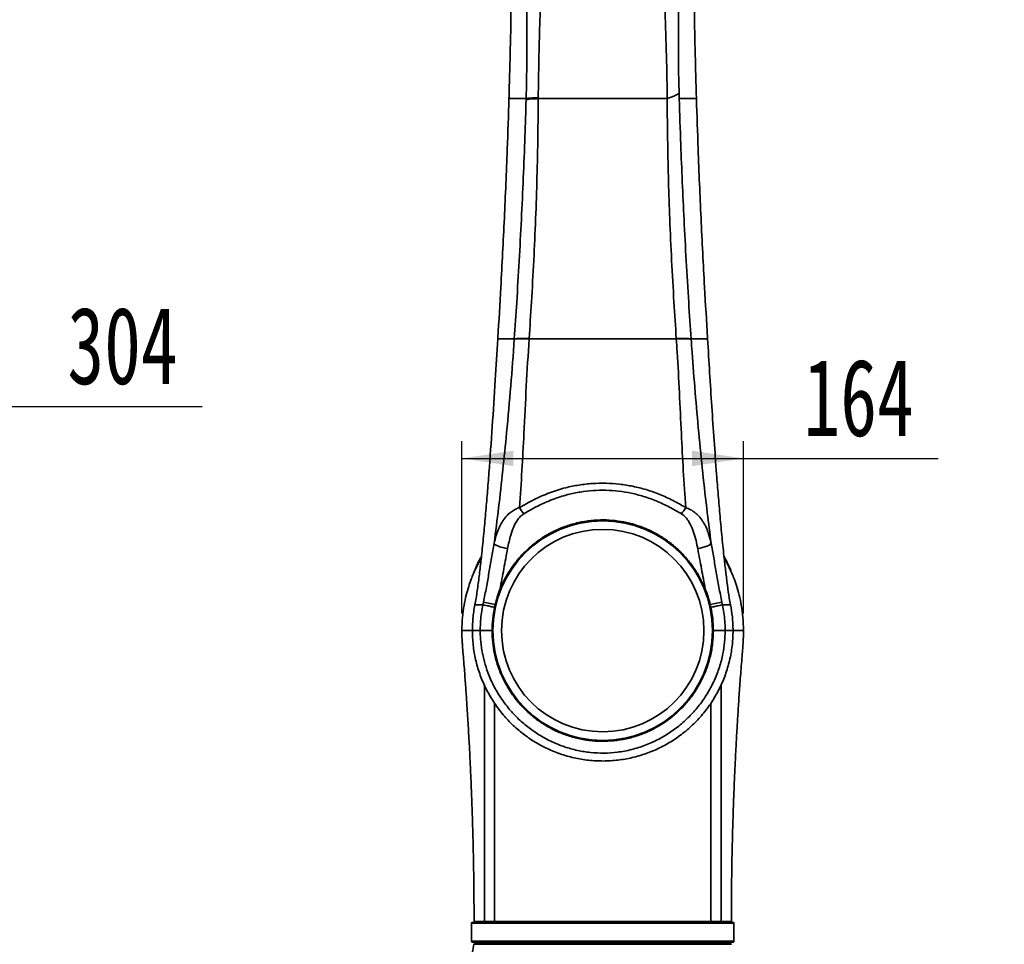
# Model space of a CAD drawing. Header units: millimetres. Extents: x 0 to 297, y 0 to 209.
# Tile 23 of 35: x 94 to 151, y 47 to 101. Entities that reach past the tile are written whole.
import ezdxf

# ---------------------------------------------------------------- set-up
doc = ezdxf.new("R2010")
doc.units = ezdxf.units.MM
doc.header["$PDSIZE"] = -1
doc.layers.add('图层0', color=7, linetype='Continuous')
doc.styles.add('SLDTEXTSTYLE1', font='TXT', dxfattribs={"width": 0.7, "bigfont": 'bigfont'})
doc.styles.add('SLDTEXTSTYLE2', font='TXT', dxfattribs={"width": 0.7})
doc.dimstyles.new('SLDDIMSTYLE0', dxfattribs={"dimtxt": 4.5, "dimasz": 3, "dimexe": 0, "dimexo": 0.0625, "dimgap": 1.125, "dimtad": 2, "dimlfac": 10, "dimrnd": 1e-09, "dimzin": 12, "dimdsep": 46, "dimtxsty": 'SLDTEXTSTYLE2', "dimsah": 1, "dimcen": 0.09, "dimadec": 0, "dimazin": 3, "dimtfac": 1, "dimtofl": 0, "dimtmove": 0, "dimatfit": 3, "dimfxl": 0, "dimfrac": 2, "dimtolj": 1, "dimtzin": 12, "dimarcsym": 0})
doc.dimstyles.new('SLDDIMSTYLE10', dxfattribs={"dimtxt": 4.5, "dimasz": 3, "dimexe": 0, "dimexo": 0.0625, "dimgap": 1.125, "dimtad": 0, "dimtih": 1, "dimtoh": 1, "dimlfac": 2, "dimrnd": 1e-09, "dimzin": 12, "dimdsep": 46, "dimtxsty": 'SLDTEXTSTYLE2', "dimblk1": 'NONE', "dimblk2": 'NONE', "dimsah": 1, "dimcen": 0, "dimadec": 0, "dimazin": 3, "dimtfac": 1, "dimtmove": 0, "dimatfit": 3, "dimldrblk": 'NONE', "dimfxl": 0, "dimfrac": 2, "dimtolj": 1, "dimtzin": 12, "dimarcsym": 0})
doc.dimstyles.new('SLDDIMSTYLE7', dxfattribs={"dimtxt": 3.5, "dimasz": 3, "dimexe": 0, "dimexo": 0.0625, "dimgap": 0.875, "dimtad": 0, "dimtih": 1, "dimtoh": 1, "dimlfac": 3, "dimrnd": 1e-09, "dimzin": 12, "dimdsep": 46, "dimtxsty": 'SLDTEXTSTYLE2', "dimblk1": 'NONE', "dimblk2": 'NONE', "dimsah": 1, "dimcen": 0, "dimadec": 0, "dimazin": 3, "dimtfac": 1, "dimtmove": 0, "dimatfit": 3, "dimldrblk": 'NONE', "dimfxl": 0, "dimfrac": 2, "dimtolj": 1, "dimtzin": 12, "dimarcsym": 0})
doc.dimstyles.new('SLDDIMSTYLE8', dxfattribs={"dimtxt": 3.5, "dimasz": 3, "dimexe": 0, "dimexo": 0.0625, "dimgap": 0.875, "dimtad": 0, "dimtih": 1, "dimtoh": 1, "dimlfac": 3, "dimrnd": 1e-09, "dimzin": 12, "dimdsep": 46, "dimtxsty": 'SLDTEXTSTYLE2', "dimblk1": 'NONE', "dimblk2": 'NONE', "dimsah": 1, "dimcen": 0, "dimadec": 0, "dimazin": 3, "dimtol": 1, "dimtp": 0.03, "dimtfac": 1, "dimtmove": 0, "dimatfit": 3, "dimldrblk": 'NONE', "dimfxl": 0, "dimfrac": 2, "dimtolj": 1, "dimarcsym": 0})

# ---------------------------------------------------------------- blocks, each defined once
blk = doc.blocks.new('_D_2')
at = {"layer": '图层0'}
for p, q in [((61.907, 72.15), (61.907, 79.311)), ((92.269, 60.56), (92.269, 79.311)), ((92.269, 78.311), (61.907, 78.311)), ((92.269, 78.311), (104.423, 78.311))]:
    blk.add_line(p, q, dxfattribs=at)
for points in [[(61.907, 78.311), (64.907, 77.861), (64.907, 78.761)], [(92.269, 78.311), (89.269, 78.761), (89.269, 77.861)]]:
    blk.add_solid(points, dxfattribs=at)
at = {"layer": '图层0', "insert": (96.567, 84.112), "char_height": 4.5, "attachment_point": 1, "style": 'SLDTEXTSTYLE2'}
blk.add_mtext('304', dxfattribs=at)
blk = doc.blocks.new('_D_14')
at = {"layer": '图层0'}
for p, q in [((119.563, 66.25), (119.563, 76.283)), ((135.985, 66.25), (135.985, 76.283)), ((119.563, 75.283), (135.985, 75.283)), ((135.985, 75.283), (147.339, 75.283))]:
    blk.add_line(p, q, dxfattribs=at)
for points in [[(119.563, 75.283), (122.563, 74.833), (122.563, 75.733)], [(135.985, 75.283), (132.985, 75.733), (132.985, 74.833)]]:
    blk.add_solid(points, dxfattribs=at)
at = {"layer": '图层0', "insert": (139.482, 81.084), "char_height": 4.5, "attachment_point": 1, "rotation": 360, "style": 'SLDTEXTSTYLE2'}
blk.add_mtext('164', dxfattribs=at)
blk = doc.blocks.new('_D_22')
at = {"layer": '图层0'}
blk.add_line((204.074, 119.317), (182.322, 119.317), dxfattribs=at)
at = {"layer": '图层0', "char_height": 3.5, "attachment_point": 1}
for s, insert, style in [('6-', (182.322, 122.827), 'SLDTEXTSTYLE2'), ('%%c', (186.396, 122.827), 'SLDTEXTSTYLE2'), ('9', (190.266, 122.827), 'SLDTEXTSTYLE2'), ('贯穿', (194.271, 122.827), 'SLDTEXTSTYLE1'), ('圆周均布', (184.257, 118.753), 'SLDTEXTSTYLE1')]:
    blk.add_mtext(s, dxfattribs=dict(at, insert=insert, style=style))
blk = doc.blocks.new('_None')
blk = doc.blocks.new('SW_SYMBOL_HOLE_DEPTH')
at = {"layer": '图层0', "color": 0}
for p, q in [((0, 875), (800, 875)), ((400, 875), (400, 75)), ((100, 555), (400, 75)), ((700, 555), (400, 75))]:
    blk.add_line(p, q, dxfattribs=at)
blk = doc.blocks.new('_D_23')
at = {"layer": '图层0'}
blk.add_line((191.362, 126.826), (170.308, 126.826), dxfattribs=at)
at = {"layer": '图层0', "xscale": 0.004072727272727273, "yscale": 0.004072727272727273, "zscale": 0.004072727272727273}
blk.add_blockref('SW_SYMBOL_HOLE_DEPTH', (184.071, 127.113), dxfattribs=at)
at = {"layer": '图层0', "attachment_point": 1, "style": 'SLDTEXTSTYLE2'}
for s, insert, char_height in [('%%c', (170.308, 131.338), 3.5), ('+', (178.252, 131.978), 2), ('0.03', (179.415, 131.978), 2), ('4', (174.178, 131.338), 3.5), ('6', (187.737, 131.338), 3.5), ('0', (179.415, 129.65), 2)]:
    blk.add_mtext(s, dxfattribs=dict(at, insert=insert, char_height=char_height))
blk = doc.blocks.new('_D_25')
at = {"layer": '图层0'}
blk.add_line((174.783, 94.83), (152.508, 94.83), dxfattribs=at)
at = {"layer": '图层0', "char_height": 4.5, "attachment_point": 1, "style": 'SLDTEXTSTYLE2'}
for s, insert in [('PCD', (152.508, 100.631)), ('%%c', (162.983, 100.631)), ('50', (167.958, 100.631))]:
    blk.add_mtext(s, dxfattribs=dict(at, insert=insert))

msp = doc.modelspace()

# ---------------------------------------------------------------- linework, layer by layer
at = {"color": 7, "linetype": 'Continuous', "lineweight": 35}
for p, q in [((122.311352, 96.318527), (122.309264, 96.248089)), ((122.312156, 96.320298), (122.310061, 96.249861)), ((124.016298, 96.301954), (124.015729, 96.249867)), ((133.238053, 96.249861), (133.235948, 96.320378)), ((133.238732, 96.248108), (133.236648, 96.318621)), ((121.663595, 82.309544), (121.659987, 82.249543)), ((121.664217, 82.309865), (121.660564, 82.249861)), ((122.618595, 82.234007), (122.61967, 82.249861)), ((123.483649, 82.265396), (123.482608, 82.249861)), ((132.065506, 82.249861), (132.064461, 82.265466)), ((132.928443, 82.249861), (132.929516, 82.234044)), ((133.887551, 82.249861), (133.883899, 82.309858)), ((133.88805, 82.249541), (133.884448, 82.309536)), ((121.505774, 66.770101), (120.826778, 66.909961)), ((121.46856, 66.607507), (121.505774, 66.770101)), ((134.72132, 66.910145), (134.042335, 66.77012)), ((134.042335, 66.77012), (134.079547, 66.607543)), ((119.577625, 65.249861), (119.57827, 65.249861)), ((135.970488, 65.249861), (135.969838, 65.249861)), ((135.374057, 48.249861), (120.174057, 48.249861)), ((120.124057, 48.199861), (120.124057, 47.149861)), ((135.424057, 47.149861), (135.424057, 48.199861)), ((120.174057, 47.099861), (135.374057, 47.099861)), ((120.774057, 47.099861), (120.774057, 46.999861)), ((134.774057, 46.999861), (134.774057, 47.099861)), ((120.310069, 46.999861), (120.269359, 46.970185)), ((135.278755, 46.970185), (120.269359, 46.970185)), ((120.310069, 46.999861), (135.238045, 46.999861)), ((135.278755, 46.970185), (135.238045, 46.999861))]:
    msp.add_line(p, q, dxfattribs=at)
at = {"color": 8, "linetype": 'Continuous', "lineweight": 35}
for p, q in [((135.424057, 48.199861), (120.124057, 48.199861)), ((120.124057, 47.149861), (135.424057, 47.149861))]:
    msp.add_line(p, q, dxfattribs=at)
at = {"color": 7, "linetype": 'Continuous', "lineweight": 35, "flags": 128}
for points in [[(122.226545, 70.024577), (122.084804, 70.051469), (121.947681, 70.084053), (121.819646, 70.121265), (121.704871, 70.161893), (121.607095, 70.204613), (121.529505, 70.248034), (121.47463, 70.29074), (121.444258, 70.331339)], [(134.096137, 70.339009), (134.065692, 70.298322), (134.010776, 70.255521), (133.933177, 70.211999), (133.835422, 70.169173), (133.720692, 70.128437), (133.592723, 70.091118), (133.455681, 70.05843), (133.314027, 70.031438)]]:
    msp.add_lwpolyline(points, dxfattribs=at)
at = {"color": 7, "linetype": 'Continuous', "lineweight": 35}
for radius in [6.4, 5.9]:
    msp.add_circle((127.774057, 65.249878), radius, dxfattribs=at)
for centre, radius, start, end in [((125.7979, 74.069666), 3.309402, 209.83993036, 217.48876473), ((129.717269, 74.068544), 3.329975, 322.76098021, 330.35321405), ((120.174057, 48.199861), 0.05, 90, 180), ((120.324073, 48.299861), 0.05, 179.1825522, 270.05187751), ((135.224057, 48.299861), 0.05, 269.98390648, 0.76767367), ((135.374057, 48.199861), 0.05, 0, 90), ((120.174057, 47.149861), 0.05, 180, 270), ((135.374057, 47.149861), 0.05, 270, 0), ((110.394719, 48.548631), 10, 319.93295741, 350.91819005)]:
    msp.add_arc(centre, radius, start, end, dxfattribs=at)
for points, knots in [([(122.028071, 111.473202), (122.061159, 111.294571), (122.127364, 110.93714), (122.201486, 110.338971), (122.265679, 109.70154), (122.317179, 109.02555), (122.371396, 108.107896), (122.41746, 106.945388), (122.445034, 105.538554), (122.454418, 103.888819), (122.442489, 101.997718), (122.398354, 99.395396), (122.345283, 97.502112), (122.312156, 96.320298)], [0, 0, 0, 0, 0.040985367, 0.082009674, 0.127462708, 0.17299316, 0.21850462, 0.310245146, 0.402058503, 0.493866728, 0.63210804, 0.770356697, 1, 1, 1, 1]), ([(133.235948, 96.320378), (133.202609, 97.501384), (133.149185, 99.393873), (133.105637, 101.994712), (133.094259, 103.884974), (133.104099, 105.533654), (133.131858, 106.939646), (133.17775, 108.101871), (133.231539, 109.020406), (133.282715, 109.697784), (133.34662, 110.336352), (133.420591, 110.935432), (133.486583, 111.292501), (133.519562, 111.470939)], [0, 0, 0, 0, 0.229665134, 0.3680239, 0.50637586, 0.598237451, 0.69010471, 0.781911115, 0.827430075, 0.872963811, 0.918422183, 0.959233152, 1, 1, 1, 1]), ([(123.310997, 96.249861), (123.310997, 96.249863), (123.331534, 96.976566), (123.357347, 98.378588), (123.358868, 100.452211), (123.334252, 102.464839), (123.280032, 104.46603), (123.196503, 106.221755), (123.094305, 107.742466), (122.979359, 109.028291), (122.855643, 109.88116), (122.793804, 110.307461)], [0, 0, 0, 0, 0.000000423, 0.1541936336, 0.2980017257, 0.4418133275, 0.5834389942, 0.7250603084, 0.8167227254, 0.9083900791, 1, 1, 1, 1]), ([(132.752711, 110.300793), (132.690918, 109.875107), (132.567293, 109.023473), (132.451647, 107.739594), (132.348269, 106.220393), (132.263136, 104.465765), (132.203319, 102.2937), (132.177451, 99.93898), (132.1932, 97.971215), (132.221165, 96.847884), (132.227992, 96.573664)], [0, 0, 0, 0, 0.093671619, 0.187400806, 0.281124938, 0.426107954, 0.571095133, 0.75574674, 0.940374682, 1, 1, 1, 1]), ([(124.150216, 107.95128), (124.162132, 107.512361), (124.192291, 106.401466), (124.193067, 104.618803), (124.156389, 101.912362), (124.054078, 99.14077), (124.026162, 97.04005), (124.016353, 96.301953)], [0, 0, 0, 0, 0.1129604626, 0.2859009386, 0.4588477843, 0.8098638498, 1, 1, 1, 1]), ([(131.53259, 96.249861), (131.528871, 96.655743), (131.517307, 97.91794), (131.450482, 100.035655), (131.381108, 102.4194), (131.351993, 104.619073), (131.354563, 106.400536), (131.38527, 107.510259), (131.397383, 107.948032)], [0, 0, 0, 0, 0.104100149, 0.3237262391, 0.5433532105, 0.7155793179, 0.8877992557, 1, 1, 1, 1]), ([(131.532592, 96.249861), (131.612115, 96.278721), (131.770869, 96.336336), (131.965683, 96.418378), (132.125416, 96.497714), (132.193841, 96.548377), (132.227992, 96.573664)], [0, 0, 0, 0, 0.251344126, 0.501772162, 0.75132798, 1, 1, 1, 1]), ([(132.227992, 96.573664), (132.230887, 96.519403), (132.236677, 96.410901), (132.23697, 96.303533), (132.237117, 96.24986)], [0, 0, 0, 0, 0.5000986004, 1, 1, 1, 1]), ([(122.310072, 96.249861), (122.310072, 96.249859), (122.280758, 95.265742), (122.202089, 92.942005), (122.045426, 89.277778), (121.859954, 85.615046), (121.722411, 83.292515), (121.664217, 82.309865)], [0, 0, 0, 0, 0.00000043, 0.211845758, 0.500139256, 0.788511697, 1, 1, 1, 1]), ([(123.310953, 96.249861), (123.172874, 96.249861), (122.896889, 96.249861), (122.604567, 96.249861), (122.394832, 96.249861), (122.338335, 96.249861), (122.310071, 96.249861)], [0, 0, 0, 0, 0.250181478, 0.500050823, 0.749894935, 1, 1, 1, 1]), ([(122.619669, 82.249861), (122.619669, 82.249863), (122.667702, 82.958213), (122.823192, 85.278279), (123.041369, 89.212126), (123.21601, 93.153682), (123.287508, 95.482833), (123.309488, 96.198836)], [0, 0, 0, 0, 0.000000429, 0.152456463, 0.499281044, 0.846074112, 1, 1, 1, 1]), ([(123.309489, 96.198836), (123.309973, 96.215843), (123.310457, 96.232851), (123.310938, 96.249859), (123.310938, 96.249861)], [0, 0, 0, 0, 0.999882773, 1, 1, 1, 1]), ([(124.015599, 96.249861), (124.00924, 95.532027), (123.995718, 94.005595), (123.948597, 91.670112), (123.840907, 88.43549), (123.682415, 85.299771), (123.530122, 82.974859), (123.483648, 82.265396)], [0, 0, 0, 0, 0.154010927, 0.327495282, 0.500980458, 0.847720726, 1, 1, 1, 1]), ([(124.015665, 96.249861), (124.251746, 96.249861), (124.724261, 96.249861), (125.476816, 96.249861), (126.238308, 96.249861), (127.001188, 96.249861), (127.516293, 96.249861), (127.774057, 96.249861)], [0, 0, 0, 0, 0.20920307, 0.418717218, 0.612584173, 0.806133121, 1, 1, 1, 1]), ([(127.774057, 96.249861), (128.031821, 96.249861), (128.546927, 96.249861), (129.309807, 96.249861), (130.071326, 96.249861), (130.823932, 96.249861), (131.296488, 96.249861), (131.532591, 96.249861)], [0, 0, 0, 0, 0.193858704, 0.387399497, 0.581258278, 0.790784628, 1, 1, 1, 1]), ([(132.064461, 82.265466), (132.017914, 82.974945), (131.865383, 85.299825), (131.67448, 89.083244), (131.561375, 93.035945), (131.540462, 95.370934), (131.53259, 96.249861)], [0, 0, 0, 0, 0.152284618, 0.499018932, 0.811422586, 1, 1, 1, 1]), ([(132.237145, 96.249861), (132.237145, 96.249859), (132.263653, 95.356208), (132.338652, 93.010161), (132.515562, 89.051714), (132.724512, 85.27839), (132.880438, 82.958307), (132.928445, 82.249863), (132.928445, 82.249861)], [0, 0, 0, 0, 0.000000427, 0.191405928, 0.502534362, 0.848078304, 0.999999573, 1, 1, 1, 1]), ([(133.238043, 96.249861), (133.209779, 96.249861), (133.153281, 96.249861), (132.943543, 96.249861), (132.651215, 96.249861), (132.375226, 96.249861), (132.237145, 96.249861)], [0, 0, 0, 0, 0.250105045, 0.499949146, 0.749818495, 1, 1, 1, 1]), ([(133.883899, 82.309858), (133.825688, 83.29261), (133.688101, 85.615458), (133.502661, 89.278953), (133.345908, 92.943082), (133.267441, 95.266498), (133.238042, 96.249859), (133.238042, 96.249861)], [0, 0, 0, 0, 0.211510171, 0.499928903, 0.788317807, 0.99999957, 1, 1, 1, 1]), ([(121.660564, 82.249861), (121.611562, 81.448438), (121.507482, 79.746241), (121.339088, 77.143696), (121.182403, 74.949256), (121.049846, 73.262513), (120.950446, 72.082486), (120.842839, 70.907423), (120.733633, 69.830068), (120.626569, 68.854589), (120.521833, 67.981272), (120.437349, 67.425655), (120.395162, 67.148212)], [0, 0, 0, 0, 0.157331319, 0.334166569, 0.510985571, 0.588486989, 0.666039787, 0.743515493, 0.820911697, 0.880624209, 0.94039048, 1, 1, 1, 1]), ([(121.444258, 70.331339), (121.533205, 71.020843), (121.810131, 73.167527), (122.122544, 76.228052), (122.424086, 79.507733), (122.553743, 81.325026), (122.618595, 82.234007)], [0, 0, 0, 0, 0.174305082, 0.542676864, 0.771254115, 1, 1, 1, 1]), ([(122.61967, 82.249861), (122.483973, 82.249861), (122.212712, 82.249861), (121.932972, 82.249861), (121.736867, 82.249861), (121.686006, 82.249861), (121.660564, 82.249861)], [0, 0, 0, 0, 0.254782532, 0.509317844, 0.754548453, 1, 1, 1, 1]), ([(123.482637, 82.249858), (123.426294, 81.330332), (123.313598, 79.491095), (123.19235, 76.931648), (123.069145, 74.575208), (122.974559, 73.140422), (122.927262, 72.422979)], [0, 0, 0, 0, 0.280994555, 0.562045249, 0.781007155, 1, 1, 1, 1]), ([(123.482623, 82.249861), (123.758211, 82.249861), (124.309423, 82.249861), (125.169036, 82.249861), (126.034571, 82.249861), (126.90025, 82.249861), (127.482788, 82.249861), (127.774057, 82.249861)], [0, 0, 0, 0, 0.207134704, 0.414296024, 0.609530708, 0.804765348, 1, 1, 1, 1]), ([(127.774057, 82.249861), (128.065326, 82.249861), (128.647864, 82.249861), (129.513543, 82.249861), (130.379081, 82.249861), (131.238702, 82.249861), (131.789921, 82.249861), (132.065513, 82.249861)], [0, 0, 0, 0, 0.195233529, 0.390467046, 0.585700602, 0.792863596, 1, 1, 1, 1]), ([(132.065506, 82.249861), (132.165813, 82.252247), (132.366428, 82.257019), (132.612419, 82.255792), (132.811194, 82.248879), (132.890075, 82.238989), (132.929516, 82.234044)], [0, 0, 0, 0, 0.249999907, 0.499999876, 0.749999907, 1, 1, 1, 1]), ([(132.611321, 72.421366), (132.563795, 73.138699), (132.468731, 74.573507), (132.35482, 76.80294), (132.247963, 79.108172), (132.151253, 80.949393), (132.08227, 81.995787), (132.06552, 82.249858)], [0, 0, 0, 0, 0.21894598, 0.437935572, 0.680127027, 0.922332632, 1, 1, 1, 1]), ([(133.887551, 82.249861), (133.862109, 82.249861), (133.811248, 82.249861), (133.615143, 82.249861), (133.335402, 82.249861), (133.064141, 82.249861), (132.928444, 82.249861)], [0, 0, 0, 0, 0.24545147, 0.490682, 0.745217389, 1, 1, 1, 1]), ([(132.929516, 82.234044), (132.946672, 81.983965), (133.017585, 80.950273), (133.161561, 79.131729), (133.373057, 76.784141), (133.605371, 74.441497), (133.841972, 72.293446), (134.019583, 70.92768), (134.096137, 70.339009)], [0, 0, 0, 0, 0.062999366, 0.260405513, 0.457833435, 0.654447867, 0.851060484, 1, 1, 1, 1]), ([(135.153903, 67.144633), (135.116261, 67.392284), (135.040897, 67.888106), (134.945664, 68.665161), (134.841239, 69.590262), (134.729255, 70.668375), (134.614755, 71.896587), (134.509548, 73.131347), (134.392501, 74.61162), (134.266738, 76.336595), (134.089794, 78.963853), (133.967634, 80.935283), (133.887551, 82.249859), (133.887551, 82.249861)], [0, 0, 0, 0, 0.0534036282, 0.1069190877, 0.1603923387, 0.2412658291, 0.3222641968, 0.403385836, 0.4844276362, 0.6132663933, 0.7421123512, 0.9999996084, 1, 1, 1, 1]), ([(122.927262, 72.422979), (123.208577, 72.583737), (123.771668, 72.905515), (124.670424, 73.292015), (125.54566, 73.570268), (126.385792, 73.742104), (127.17429, 73.831892), (127.969424, 73.850519), (128.761658, 73.79467), (129.542059, 73.668733), (130.327554, 73.469826), (131.107275, 73.190939), (131.879091, 72.840886), (132.367336, 72.561154), (132.611321, 72.421366)], [0, 0, 0, 0, 0.096506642, 0.193171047, 0.28947486, 0.366022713, 0.442771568, 0.519290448, 0.595702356, 0.672341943, 0.748793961, 0.832420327, 0.916257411, 1, 1, 1, 1]), ([(132.368322, 72.053438), (132.134156, 72.188378), (131.665601, 72.458387), (130.926869, 72.800214), (130.184228, 73.072301), (129.439745, 73.265251), (128.704091, 73.386589), (127.957467, 73.440314), (127.20831, 73.422461), (126.465552, 73.336288), (125.669914, 73.170105), (124.837553, 72.898694), (123.979878, 72.521074), (123.441152, 72.210648), (123.17198, 72.055545)], [0, 0, 0, 0, 0.084435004, 0.168950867, 0.253252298, 0.329120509, 0.405176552, 0.481006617, 0.556887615, 0.632995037, 0.708901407, 0.805732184, 0.902934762, 1, 1, 1, 1]), ([(121.444258, 70.331339), (121.477724, 70.474214), (121.544639, 70.759891), (121.681635, 71.148256), (121.850348, 71.499051), (122.061267, 71.817195), (122.301995, 72.071778), (122.561616, 72.260545), (122.761982, 72.365081), (122.88983, 72.409866), (122.927262, 72.422979)], [0, 0, 0, 0, 0.161669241, 0.323255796, 0.465060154, 0.606723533, 0.760432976, 0.859765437, 0.958941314, 1, 1, 1, 1]), ([(132.611321, 72.421366), (132.710714, 72.382879), (132.908677, 72.306223), (133.158975, 72.133195), (133.395523, 71.913186), (133.607201, 71.637814), (133.788321, 71.310706), (133.948832, 70.914159), (134.041738, 70.584906), (134.088666, 70.37278), (134.096137, 70.339009)], [0, 0, 0, 0, 0.110996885, 0.221074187, 0.331327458, 0.474101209, 0.617671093, 0.760950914, 0.961943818, 1, 1, 1, 1]), ([(123.17198, 72.055545), (123.107948, 72.009152), (122.976961, 71.914248), (122.772759, 71.660696), (122.575395, 71.29575), (122.37296, 70.727179), (122.282157, 70.29144), (122.226545, 70.024577)], [0, 0, 0, 0, 0.1016040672, 0.2078478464, 0.4245439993, 0.6475679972, 1, 1, 1, 1]), ([(133.314027, 70.031438), (133.307827, 70.063577), (133.269222, 70.263699), (133.189741, 70.627842), (133.042294, 71.110601), (132.870177, 71.485435), (132.69511, 71.752746), (132.549252, 71.925287), (132.426718, 72.012077), (132.368322, 72.053438)], [0, 0, 0, 0, 0.0423353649, 0.2636175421, 0.4850469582, 0.7050536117, 0.8065379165, 0.9078015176, 1, 1, 1, 1]), ([(121.786518, 67.648168), (121.87118, 67.843048), (122.040513, 68.232825), (122.374091, 68.79681), (122.770816, 69.33963), (123.235553, 69.849406), (123.759518, 70.315015), (124.342534, 70.726678), (124.979624, 71.07761), (125.65414, 71.356496), (126.359543, 71.556226), (127.085147, 71.67616), (127.804012, 71.713194), (128.504718, 71.669833), (129.178735, 71.556711), (129.834599, 71.37468), (130.463886, 71.124669), (131.061308, 70.812395), (131.635448, 70.43221), (132.176466, 69.981285), (132.676462, 69.461638), (133.108927, 68.89656), (133.476308, 68.297246), (133.66262, 67.874182), (133.75577, 67.662663)], [0, 0, 0, 0, 0.041316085, 0.082636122, 0.127738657, 0.172976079, 0.218088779, 0.265625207, 0.313307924, 0.360830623, 0.408348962, 0.45603574, 0.503539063, 0.547707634, 0.592023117, 0.636203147, 0.680239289, 0.72440348, 0.768450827, 0.815626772, 0.862945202, 0.910110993, 0.955058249, 1, 1, 1, 1]), ([(120.826778, 66.909961), (120.883084, 67.195133), (120.995705, 67.765518), (121.145222, 68.625297), (121.293924, 69.483666), (121.394146, 70.048781), (121.444258, 70.331339)], [0, 0, 0, 0, 0.247828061, 0.495692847, 0.747845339, 1, 1, 1, 1]), ([(133.75577, 67.662663), (133.681191, 68.060071), (133.531412, 68.858201), (133.386689, 69.639278), (133.314027, 70.031438)], [0, 0, 0, 0, 0.497923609, 1, 1, 1, 1]), ([(134.096137, 70.339009), (134.145794, 70.060595), (134.245107, 69.503768), (134.394235, 68.648544), (134.547737, 67.782321), (134.663461, 67.200857), (134.72132, 66.910145)], [0, 0, 0, 0, 0.247916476, 0.495831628, 0.747932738, 1, 1, 1, 1]), ([(120.244583, 68.5816), (120.261478, 68.62964), (120.36638, 68.927927), (120.51984, 69.254488), (120.681304, 69.519809), (120.702165, 69.554088)], [0, 0, 0, 0, 0.143226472, 0.889308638, 1, 1, 1, 1]), ([(122.226545, 70.024577), (122.154664, 69.634447), (122.010299, 68.850923), (121.861319, 68.050199), (121.786518, 67.648168)], [0, 0, 0, 0, 0.497916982, 1, 1, 1, 1]), ([(134.846061, 69.564649), (134.989593, 69.301382), (135.162594, 68.984062), (135.278076, 68.64817), (135.297748, 68.590954)], [0, 0, 0, 0, 0.829659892, 1, 1, 1, 1]), ([(120.690473, 69.447987), (120.66915, 69.413225), (120.603474, 69.306157), (120.521284, 69.15533), (120.431229, 68.982909), (120.342182, 68.801603), (120.22869, 68.550186), (120.093931, 68.21785), (119.948617, 67.801155), (119.805049, 67.296414), (119.679407, 66.699599), (119.584305, 66.00716), (119.570572, 65.512406), (119.563284, 65.249861)], [0, 0, 0, 0, 0.027803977, 0.085637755, 0.117118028, 0.161070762, 0.224075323, 0.305873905, 0.406317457, 0.52546683, 0.663651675, 0.821513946, 1, 1, 1, 1]), ([(135.984829, 65.249861), (135.97754, 65.512569), (135.963806, 66.007622), (135.868584, 66.700477), (135.738675, 67.317149), (135.584091, 67.853048), (135.421662, 68.304106), (135.276338, 68.64941), (135.160818, 68.895367), (135.068441, 69.077085), (134.980791, 69.238984), (134.910882, 69.363482), (134.866224, 69.435957), (134.858139, 69.44908)], [0, 0, 0, 0, 0.178569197, 0.336500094, 0.47474815, 0.607535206, 0.716668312, 0.802168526, 0.863752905, 0.902638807, 0.941966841, 0.989492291, 1, 1, 1, 1]), ([(121.505774, 66.770101), (121.544625, 66.918632), (121.622571, 67.216621), (121.731756, 67.504021), (121.786518, 67.648168)], [0, 0, 0, 0, 0.498441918, 1, 1, 1, 1]), ([(133.75577, 67.662663), (133.811441, 67.517102), (133.923122, 67.225097), (134.002518, 66.922084), (134.042335, 66.77012)], [0, 0, 0, 0, 0.498487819, 1, 1, 1, 1]), ([(120.323907, 66.749861), (120.323907, 66.749859), (120.297378, 66.619), (120.251641, 66.355805), (120.189495, 65.856012), (120.180286, 65.486142), (120.174403, 65.249861)], [0, 0, 0, 0, 0.000003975, 0.265339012, 0.530683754, 1, 1, 1, 1]), ([(120.395162, 67.148212), (120.37293, 67.01514), (120.350697, 66.882067), (120.323902, 66.749863), (120.323902, 66.749861)], [0, 0, 0, 0, 0.999985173, 1, 1, 1, 1]), ([(120.793316, 66.749861), (120.701737, 66.749861), (120.518589, 66.749861), (120.361928, 66.749861), (120.336582, 66.749861), (120.323907, 66.749861)], [0, 0, 0, 0, 0.333307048, 0.666583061, 1, 1, 1, 1]), ([(120.633668, 65.249861), (120.633668, 65.249863), (120.633801, 65.278943), (120.635425, 65.466024), (120.64973, 65.812777), (120.703119, 66.284813), (120.76096, 66.59632), (120.793316, 66.749859), (120.793316, 66.749861)], [0, 0, 0, 0, 0.000003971, 0.057734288, 0.371434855, 0.688480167, 0.999996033, 1, 1, 1, 1]), ([(120.793316, 66.749861), (120.793316, 66.749863), (120.804576, 66.803208), (120.815677, 66.856585), (120.826778, 66.909961)], [0, 0, 0, 0, 0.000036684, 1, 1, 1, 1]), ([(121.46856, 66.607507), (121.409212, 66.620019), (121.257507, 66.652001), (121.042192, 66.697393), (120.858353, 66.73615), (120.814995, 66.745291), (120.793316, 66.749861)], [0, 0, 0, 0, 0.176412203, 0.450941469, 0.725470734, 1, 1, 1, 1]), ([(121.324057, 65.248371), (121.330021, 65.475522), (121.342017, 65.932402), (121.42622, 66.381627), (121.46856, 66.607507)], [0, 0, 0, 0, 0.497177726, 1, 1, 1, 1]), ([(134.754798, 66.749861), (134.733118, 66.745292), (134.68976, 66.736153), (134.505919, 66.697407), (134.290601, 66.652025), (134.138895, 66.620051), (134.079547, 66.607543)], [0, 0, 0, 0, 0.274529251, 0.549058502, 0.823587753, 1, 1, 1, 1]), ([(134.079547, 66.607543), (134.121478, 66.384216), (134.205818, 65.935028), (134.217954, 65.478141), (134.224057, 65.248408)], [0, 0, 0, 0, 0.497177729, 1, 1, 1, 1]), ([(134.72132, 66.910145), (134.732423, 66.856707), (134.743527, 66.803268), (134.754797, 66.749863), (134.754798, 66.749861)], [0, 0, 0, 0, 0.999963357, 1, 1, 1, 1]), ([(134.754798, 66.749861), (134.861133, 66.749861), (135.049405, 66.749861), (135.191913, 66.749861), (135.213444, 66.749861), (135.224212, 66.749861)], [0, 0, 0, 0, 0.393478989, 0.69667475, 1, 1, 1, 1]), ([(134.754798, 66.749861), (134.754798, 66.749859), (134.78714, 66.596352), (134.844973, 66.284889), (134.898401, 65.812874), (134.912709, 65.466085), (134.914316, 65.27896), (134.914446, 65.249863), (134.914446, 65.249861)], [0, 0, 0, 0, 0.0000039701, 0.3114511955, 0.6284780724, 0.942232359, 0.9999960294, 1, 1, 1, 1]), ([(135.224212, 66.749861), (135.224212, 66.749863), (135.197824, 66.880894), (135.175864, 67.012764), (135.153903, 67.144633)], [0, 0, 0, 0, 0.000014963, 1, 1, 1, 1]), ([(135.373711, 65.249861), (135.371679, 65.38335), (135.367614, 65.650329), (135.326482, 66.15212), (135.270847, 66.518262), (135.224207, 66.749859), (135.224207, 66.749861)], [0, 0, 0, 0, 0.265249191, 0.530500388, 0.999996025, 1, 1, 1, 1]), ([(119.563695, 65.249794), (119.56359, 65.215152), (119.563332, 65.130206), (119.566886, 64.96603), (119.575174, 64.761541), (119.588889, 64.52786), (119.613791, 64.180927), (119.652057, 63.714151), (119.696127, 63.170256), (119.736175, 62.652674), (119.771076, 62.182996), (119.802745, 61.739911), (119.832699, 61.30509), (119.877753, 60.627226), (119.935192, 59.703978), (119.997425, 58.594762), (120.049245, 57.561528), (120.091656, 56.625359), (120.131047, 55.663149), (120.158398, 54.9058), (120.176405, 54.3538), (120.184642, 54.089007), (120.191701, 53.853089), (120.199382, 53.586162), (120.209114, 53.22873), (120.220925, 52.757617), (120.233971, 52.172783), (120.247183, 51.474178), (120.259429, 50.661743), (120.268845, 49.73541), (120.274115, 48.935455), (120.273389, 48.44428), (120.273176, 48.299864)], [0, 0, 0, 0, 0.008993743, 0.022053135, 0.035399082, 0.049513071, 0.065069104, 0.096865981, 0.131070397, 0.161461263, 0.188300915, 0.214227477, 0.239812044, 0.265132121, 0.333852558, 0.40227623, 0.459767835, 0.514982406, 0.566409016, 0.628396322, 0.647696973, 0.663137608, 0.674794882, 0.689034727, 0.709913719, 0.737432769, 0.771593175, 0.812396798, 0.859846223, 0.913944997, 0.97469801, 1, 1, 1, 1]), ([(120.174403, 65.249861), (120.183197, 65.249861), (120.20078, 65.249861), (120.30673, 65.249861), (120.449188, 65.249861), (120.572171, 65.249861), (120.633668, 65.249861)], [0, 0, 0, 0, 0.280081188, 0.560044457, 0.780002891, 1, 1, 1, 1]), ([(120.174403, 65.249861), (120.183894, 64.966028), (120.202906, 64.397451), (120.352256, 63.555926), (120.586892, 62.735496), (120.915868, 61.947642), (121.329275, 61.201111), (121.823413, 60.503699), (122.394826, 59.86646), (123.034022, 59.295628), (123.733049, 58.798701), (124.485038, 58.385094), (125.278711, 58.057407), (126.103395, 57.820182), (126.949316, 57.679948), (127.804818, 57.634985), (128.658384, 57.68564), (129.498661, 57.834012), (130.315596, 58.07387), (131.101969, 58.402865), (131.846374, 58.820009), (132.540829, 59.317187), (133.177308, 59.888957), (133.745056, 60.530927), (134.238863, 61.232908), (134.651936, 61.985498), (134.97558, 62.780751), (135.209024, 63.607022), (135.322931, 64.304216), (135.367652, 64.853078), (135.3717, 65.118161), (135.373711, 65.249861)], [0, 0, 0, 0, 0.035678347, 0.071471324, 0.107150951, 0.142817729, 0.178597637, 0.21426518, 0.25008149, 0.286011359, 0.321827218, 0.357712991, 0.393713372, 0.429598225, 0.465400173, 0.501317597, 0.537119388, 0.572702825, 0.60839943, 0.643983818, 0.67967924, 0.715487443, 0.751183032, 0.787052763, 0.82303673, 0.85890621, 0.894788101, 0.930785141, 0.96666613, 0.983438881, 1, 1, 1, 1]), ([(134.914446, 65.249861), (134.90791, 65.024478), (134.894837, 64.573701), (134.785125, 63.860967), (134.593216, 63.12014), (134.301833, 62.365237), (133.929467, 61.648134), (133.478775, 60.978837), (132.958711, 60.363517), (132.370451, 59.804021), (131.717582, 59.311067), (131.008703, 58.890925), (130.252417, 58.551294), (129.4575, 58.30201), (128.652242, 58.149791), (127.852463, 58.096091), (127.070349, 58.131917), (126.298676, 58.254613), (125.547741, 58.464017), (124.825378, 58.752464), (124.13089, 59.120057), (123.474745, 59.566767), (122.864969, 60.086969), (122.309706, 60.675495), (121.819952, 61.329206), (121.40242, 62.039819), (121.088211, 62.746813), (120.866674, 63.434083), (120.72272, 64.089659), (120.64546, 64.697642), (120.63718, 65.08541), (120.633668, 65.249861)], [0, 0, 0, 0, 0.030213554, 0.060428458, 0.096479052, 0.132649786, 0.168707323, 0.204614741, 0.240632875, 0.276541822, 0.313264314, 0.350104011, 0.386821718, 0.424196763, 0.461568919, 0.496455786, 0.531457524, 0.566347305, 0.601014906, 0.635788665, 0.670461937, 0.706185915, 0.742018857, 0.777744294, 0.814474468, 0.851321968, 0.888047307, 0.917993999, 0.948007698, 0.977950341, 1, 1, 1, 1]), ([(121.324057, 65.248371), (121.244682, 65.248541), (121.077142, 65.2489), (120.860805, 65.249367), (120.693815, 65.24973), (120.653717, 65.249817), (120.633668, 65.249861)], [0, 0, 0, 0, 0.230826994, 0.487218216, 0.743609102, 1, 1, 1, 1]), ([(134.224057, 65.248408), (134.21555, 64.999033), (134.198537, 64.500283), (134.065611, 63.769856), (133.857176, 63.066086), (133.573329, 62.397303), (133.217504, 61.763976), (132.791136, 61.175743), (132.302279, 60.638484), (131.756783, 60.158676), (131.159773, 59.744728), (130.520642, 59.399575), (129.847084, 59.127375), (129.146708, 58.934372), (128.42935, 58.820229), (127.703657, 58.786323), (126.978877, 58.836028), (126.264181, 58.965767), (125.568177, 59.173977), (124.900707, 59.460783), (124.269241, 59.819775), (123.681388, 60.246629), (123.146472, 60.738205), (122.669434, 61.285982), (122.255982, 61.883356), (121.914034, 62.524279), (121.644839, 63.199061), (121.457883, 63.884656), (121.345004, 64.570475), (121.331039, 65.022406), (121.324057, 65.248371)], [0, 0, 0, 0, 0.03692792, 0.073855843, 0.109618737, 0.145495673, 0.181258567, 0.21702146, 0.252898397, 0.288661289, 0.324423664, 0.360300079, 0.396062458, 0.431825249, 0.467702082, 0.503464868, 0.539227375, 0.575103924, 0.610866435, 0.646628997, 0.682505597, 0.718268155, 0.754030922, 0.789907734, 0.825670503, 0.861432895, 0.897309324, 0.933071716, 0.966535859, 1, 1, 1, 1]), ([(134.224057, 65.248408), (134.303432, 65.248574), (134.470972, 65.248924), (134.687309, 65.24938), (134.854299, 65.249733), (134.894397, 65.249818), (134.914446, 65.249861)], [0, 0, 0, 0, 0.23082734, 0.487218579, 0.743609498, 1, 1, 1, 1]), ([(135.373711, 65.249861), (135.364918, 65.249861), (135.347334, 65.249861), (135.241384, 65.249861), (135.098926, 65.249861), (134.975943, 65.249861), (134.914446, 65.249861)], [0, 0, 0, 0, 0.280081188, 0.560044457, 0.780002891, 1, 1, 1, 1]), ([(135.275027, 48.299868), (135.274812, 48.454959), (135.274102, 48.967682), (135.279814, 49.801262), (135.289963, 50.763591), (135.303058, 51.601566), (135.317142, 52.319473), (135.331059, 52.921432), (135.344153, 53.424784), (135.355072, 53.810122), (135.363613, 54.094699), (135.371213, 54.338659), (135.380692, 54.631297), (135.393454, 55.00547), (135.410045, 55.46367), (135.430202, 55.985591), (135.453211, 56.541243), (135.47733, 57.087164), (135.500998, 57.592665), (135.523865, 58.056571), (135.545648, 58.478894), (135.570052, 58.933617), (135.596308, 59.401446), (135.625547, 59.898565), (135.654508, 60.370829), (135.685604, 60.857644), (135.719389, 61.365278), (135.756464, 61.898982), (135.79663, 62.45068), (135.841722, 63.041074), (135.882759, 63.550926), (135.917366, 63.973464), (135.940681, 64.26874), (135.959476, 64.531734), (135.973016, 64.763219), (135.981223, 64.966022), (135.984773, 65.129633), (135.984524, 65.214772), (135.984422, 65.249792)], [0, 0, 0, 0, 0.027191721, 0.089894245, 0.146107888, 0.195840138, 0.236717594, 0.27187171, 0.301276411, 0.324887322, 0.339374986, 0.351131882, 0.36763679, 0.390648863, 0.416693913, 0.447926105, 0.482111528, 0.514077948, 0.543617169, 0.570729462, 0.59541504, 0.617674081, 0.65047955, 0.677481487, 0.704904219, 0.733460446, 0.763165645, 0.794463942, 0.827773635, 0.860823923, 0.898863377, 0.918030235, 0.935209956, 0.950639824, 0.964659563, 0.977937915, 0.990924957, 1, 1, 1, 1]), ([(120.874055, 48.300332), (120.874055, 48.300332), (120.940555, 48.300245), (121.066768, 48.300192), (121.27021, 48.300424), (121.404238, 48.300742), (121.474056, 48.300957), (121.474057, 48.300957)], [0, 0, 0, 0, 0.000004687, 0.398284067, 0.699139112, 0.999995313, 1, 1, 1, 1]), ([(121.474057, 48.300959), (121.635386, 48.301393), (121.958559, 48.302262), (122.537739, 48.302933), (123.176815, 48.303151), (123.877221, 48.302885), (124.626047, 48.302302), (125.414354, 48.301501), (126.232973, 48.30065), (127.070366, 48.300007), (127.915104, 48.299778), (128.756156, 48.300166), (129.58298, 48.300903), (130.387656, 48.30177), (131.158884, 48.302527), (131.888087, 48.303044), (132.367615, 48.30315), (132.709505, 48.303079), (133.033173, 48.302939), (133.494507, 48.302431), (133.859419, 48.301642), (134.040521, 48.30108), (134.074057, 48.300976)], [0, 0, 0, 0, 0.05658551, 0.113351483, 0.169937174, 0.226527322, 0.283297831, 0.339886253, 0.396367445, 0.453029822, 0.50950843, 0.565631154, 0.621933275, 0.678057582, 0.734229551, 0.790579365, 0.846752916, 0.853431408, 0.880154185, 0.933962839, 0.987771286, 1, 1, 1, 1]), ([(134.074057, 48.300974), (134.074058, 48.300974), (134.166532, 48.300685), (134.320188, 48.30035), (134.517265, 48.3002), (134.623843, 48.300266), (134.674058, 48.300331), (134.674059, 48.300331)], [0, 0, 0, 0, 0.000004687, 0.398485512, 0.699244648, 0.999995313, 1, 1, 1, 1])]:
    msp.add_open_spline(points, degree=3, knots=knots, dxfattribs=at)
for points in [[(124.015599, 96.249861), (123.935674, 96.247582), (123.775823, 96.243022), (123.578468, 96.231447), (123.415393, 96.216977), (123.34479, 96.204883), (123.309488, 96.198836)], [(124.016298, 96.301954), (123.936467, 96.299592), (123.776803, 96.294867), (123.579674, 96.283023), (123.41677, 96.268277), (123.346215, 96.256), (123.310938, 96.249861)], [(123.482637, 82.249858), (123.382326, 82.252245), (123.181704, 82.257019), (122.935703, 82.255785), (122.736921, 82.248859), (122.658037, 82.238958), (122.618595, 82.234007)], [(123.483649, 82.265396), (123.383347, 82.267804), (123.182744, 82.27262), (122.936765, 82.271464), (122.737996, 82.264624), (122.659112, 82.254782), (122.61967, 82.249861)], [(132.064461, 82.265466), (132.164763, 82.267869), (132.365367, 82.272674), (132.611348, 82.2715), (132.810118, 82.264641), (132.889003, 82.254788), (132.928445, 82.249861)], [(120.874055, 48.300332), (120.874698, 48.293734), (120.875984, 48.280538), (120.886602, 48.263839), (120.901869, 48.252143), (120.914, 48.250622), (120.920066, 48.249861)], [(121.516007, 48.249861), (121.510432, 48.250634), (121.499282, 48.25218), (121.48529, 48.264053), (121.475636, 48.280981), (121.474583, 48.294299), (121.474057, 48.300957)], [(134.032108, 48.249861), (134.037684, 48.250635), (134.048837, 48.252182), (134.06283, 48.264059), (134.072483, 48.280994), (134.073532, 48.294315), (134.074056, 48.300976)], [(134.628048, 48.249861), (134.634113, 48.250622), (134.646244, 48.252143), (134.661511, 48.263838), (134.67213, 48.280537), (134.673416, 48.293733), (134.674059, 48.300331)]]:
    msp.add_open_spline(points, degree=3, dxfattribs=at)
at = {"color": 8, "linetype": 'Continuous', "lineweight": 35}
for points, knots in [([(119.57827, 65.249861), (119.576425, 65.249861), (119.571455, 65.249861), (119.692077, 65.249861), (119.884471, 65.249861), (120.088749, 65.249861), (120.174403, 65.249861)], [0, 0, 0, 0, 0.178280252, 0.480154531, 0.782027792, 1, 1, 1, 1]), ([(135.969838, 65.249861), (135.97168, 65.249861), (135.976644, 65.249861), (135.856034, 65.249861), (135.663643, 65.249861), (135.459365, 65.249861), (135.373711, 65.249861)], [0, 0, 0, 0, 0.178159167, 0.48007799, 0.781995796, 1, 1, 1, 1]), ([(120.874057, 62.088686), (120.874057, 62.073814), (120.874058, 62.005537), (120.874057, 61.812818), (120.874057, 61.507199), (120.874057, 61.12501), (120.874057, 60.678613), (120.874057, 60.169678), (120.874057, 59.604121), (120.874057, 58.988927), (120.874057, 58.334402), (120.874057, 57.649749), (120.874057, 56.917044), (120.874057, 56.141368), (120.874057, 55.33342), (120.874057, 54.526697), (120.874057, 53.719522), (120.874057, 52.912406), (120.874057, 51.74012), (120.874058, 50.202672), (120.874056, 48.934447), (120.874055, 48.300337)], [0, 0, 0, 0, 0.0122739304, 0.0563472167, 0.1014215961, 0.1464970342, 0.19157268, 0.2366751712, 0.2818076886, 0.3269388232, 0.372035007, 0.4171071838, 0.4621826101, 0.5123659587, 0.5625530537, 0.6127518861, 0.6629508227, 0.7131498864, 0.7633488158, 0.8816749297, 1, 1, 1, 1]), ([(134.674057, 62.083364), (134.674057, 62.070111), (134.674056, 62.003262), (134.674057, 61.81252), (134.674057, 61.507085), (134.674057, 61.124812), (134.674057, 60.678409), (134.674057, 60.169455), (134.674057, 59.60389), (134.674057, 58.988692), (134.674057, 58.334173), (134.674057, 57.649529), (134.674057, 56.916833), (134.674057, 56.141169), (134.674057, 55.333243), (134.674057, 54.526541), (134.674057, 53.719385), (134.674057, 52.91229), (134.674057, 51.740033), (134.674056, 50.202622), (134.674058, 48.93443), (134.674059, 48.300336)], [0, 0, 0, 0, 0.01091268, 0.055046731, 0.100183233, 0.145320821, 0.190458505, 0.235623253, 0.280817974, 0.326011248, 0.37116946, 0.416303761, 0.461441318, 0.511693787, 0.561950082, 0.612218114, 0.662486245, 0.712754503, 0.763022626, 0.88151184, 1, 1, 1, 1]), ([(121.474057, 48.300958), (121.474057, 49.129966), (121.474057, 50.776855), (121.474057, 52.680438), (121.474057, 54.009494), (121.474057, 54.772564), (121.474057, 55.517408), (121.474057, 56.227542), (121.474057, 56.875281), (121.474057, 57.463077), (121.474057, 57.99824), (121.474057, 58.573882), (121.474057, 59.175614), (121.474057, 59.705424), (121.474057, 60.112627), (121.474057, 60.423968), (121.474057, 60.689325), (121.474057, 60.89641), (121.474057, 60.984814), (121.474057, 61.024124)], [0, 0, 0, 0, 0.169538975, 0.336802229, 0.389106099, 0.44121152, 0.492783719, 0.541321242, 0.586479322, 0.627178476, 0.666221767, 0.704081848, 0.75952161, 0.81446392, 0.851452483, 0.889196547, 0.928182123, 0.968065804, 1, 1, 1, 1]), ([(134.074057, 48.300975), (134.074057, 49.132423), (134.074057, 50.784146), (134.074057, 52.693194), (134.074057, 54.026081), (134.074057, 54.791093), (134.074057, 55.537413), (134.074057, 56.248196), (134.074057, 56.908517), (134.074057, 57.519321), (134.074057, 58.085641), (134.074057, 58.607929), (134.074057, 59.088214), (134.074057, 59.52718), (134.074057, 59.924529), (134.074057, 60.278617), (134.074057, 60.587885), (134.074057, 60.817256), (134.074057, 60.960517), (134.074057, 61.01109), (134.074057, 61.026289)], [0, 0, 0, 0, 0.169994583, 0.337705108, 0.390125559, 0.442377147, 0.494046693, 0.542593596, 0.587775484, 0.631094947, 0.672593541, 0.712830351, 0.752287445, 0.791412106, 0.830651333, 0.870480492, 0.911437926, 0.954174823, 0.9862275, 1, 1, 1, 1]), ([(120.27793, 48.299865), (120.276836, 48.299875), (120.269633, 48.299939), (120.306838, 48.300132), (120.393989, 48.300353), (120.499318, 48.300466), (120.603847, 48.300512), (120.703307, 48.300527), (120.813698, 48.300407), (120.874054, 48.300342)], [0, 0, 0, 0, 0.037189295, 0.244758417, 0.45834619, 0.671934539, 0.705315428, 0.838883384, 1, 1, 1, 1]), ([(134.67406, 48.300341), (134.749473, 48.300412), (134.900298, 48.300553), (135.068917, 48.300455), (135.191686, 48.300278), (135.264381, 48.300034), (135.27825, 48.299821), (135.268411, 48.299703), (135.238748, 48.299693), (135.237977, 48.299693)], [0, 0, 0, 0, 0.1632475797, 0.3264942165, 0.4942749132, 0.6620552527, 0.8288022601, 0.9955489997, 1, 1, 1, 1])]:
    msp.add_open_spline(points, degree=3, knots=knots, dxfattribs=at)
at = {"color": 7, "linetype": 'Continuous', "lineweight": 0}
for p in [(119.563168, 65.249861), (135.984945, 65.249861)]:
    msp.add_point(p, dxfattribs=at)

# ---------------------------------------------------------------- dimensions: what is measured, and where the dimension line sits
at = {"layer": '图层0'}
for p1, text, dimstyle, picture, middle in [((0.775431, 0.549115), '<>{\\fGDT;x}6', 'SLDDIMSTYLE8', '_D_23', (180.041053, 129.363281)), ((1.830224, 1.130612), '6-<> 贯穿\\P圆周均布', 'SLDDIMSTYLE7', '_D_22', (192.404555, 118.814974)), ((11.081141, 4.482384), 'PCD <>', 'SLDDIMSTYLE10', '_D_25', (162.851647, 97.948853))]:
    dim = msp.add_diameter_dim_2p(p1=p1, p2=(0, 0), text=text, dimstyle=dimstyle, dxfattribs=at)
    dim.commit()
    dim.dimension.update_dxf_attribs({"geometry": picture, "text_midpoint": middle, "dimtype": 163})
dim = msp.add_linear_dim(base=(61.906807, 78.310811), p1=(92.269064, 59.560001), p2=(61.906807, 71.149878), dimstyle='SLDDIMSTYLE0', dxfattribs=at)
dim.commit()
dim.dimension.update_dxf_attribs({"geometry": '_D_2', "text_midpoint": (100.494745, 78.310811), "dimtype": 160})
dim = msp.add_linear_dim(base=(135.984945, 75.282842), p1=(119.563168, 65.249861), p2=(135.984945, 65.249861), angle=359.9999993, dimstyle='SLDDIMSTYLE0', dxfattribs=at)
dim.commit()
dim.dimension.update_dxf_attribs({"geometry": '_D_14', "text_midpoint": (143.410386, 75.282842), "dimtype": 160})

doc.saveas('drawing.dxf')
